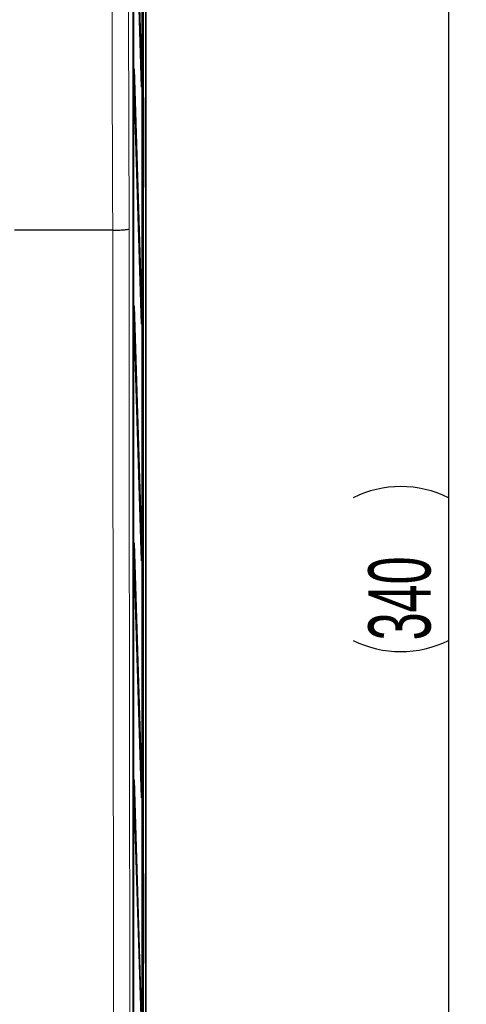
# Model space of a CAD drawing. Header units: millimetres. Extents: x 5 to 418, y 2 to 292.
# Tile 23 of 48: x 109 to 134, y 168 to 223. Entities that reach past the tile are written whole.
import ezdxf

# ---------------------------------------------------------------- set-up
doc = ezdxf.new("R2010")
doc.units = ezdxf.units.MM
doc.layers.add('SLD-0', color=7, linetype='Continuous')
doc.styles.add('SLDTEXTSTYLE0', font='TXT', dxfattribs={"width": 0.605})
doc.dimstyles.new('SLDDIMSTYLE1', dxfattribs={"dimtxt": 3.5, "dimasz": 3.5, "dimexe": 0, "dimexo": 0.0625, "dimgap": 0.875, "dimtad": 1, "dimlfac": 3, "dimrnd": 1e-09, "dimzin": 12, "dimdsep": 46, "dimtxsty": 'SLDTEXTSTYLE0', "dimsah": 1, "dimcen": 0.09, "dimadec": 0, "dimazin": 3, "dimtfac": 1, "dimtofl": 0, "dimtmove": 0, "dimatfit": 3, "dimfxl": 1, "dimfrac": 2, "dimtolj": 1, "dimtzin": 12, "dimarcsym": 0})

# ---------------------------------------------------------------- blocks, each defined once
blk = doc.blocks.new('_D_1')
at = {"layer": 'SLD-0', "color": 7}
for p, q in [((115.007, 248.883), (134.344, 248.883)), ((133.344, 248.883), (133.344, 135.549)), ((115.007, 135.549), (134.344, 135.549))]:
    blk.add_line(p, q, dxfattribs=at)
for centre, start, end in [((130.658, 190.855), 63.4349, 116.5651), ((130.658, 193.577), 243.4349, 296.5651)]:
    blk.add_arc(centre, 6.006, start, end, dxfattribs=at)
for points in [[(133.344, 248.883), (132.884, 245.383), (133.804, 245.383)], [(133.344, 135.549), (133.804, 139.049), (132.884, 139.049)]]:
    blk.add_solid(points, dxfattribs=at)
at = {"layer": 'SLD-0', "color": 7, "insert": (128.832, 188.205), "char_height": 3.5, "attachment_point": 1, "rotation": 90, "style": 'SLDTEXTSTYLE0'}
blk.add_mtext('340', dxfattribs=at)

msp = doc.modelspace()

# ---------------------------------------------------------------- linework, layer by layer
at = {"color": 7, "linetype": 'Continuous', "lineweight": 25}
for p, q in [((116.1676, 247.3769), (116.1676, 142.0548)), ((116.3402, 136.8825), (116.3402, 247.5492)), ((115.5834, 241.5466), (115.5834, 154.5578)), ((116.0984, 148.2159), (116.0984, 241.5492)), ((116.1062, 241.5492), (116.1062, 148.2159)), ((115.6159, 155.5492), (115.6159, 240.8825)), ((115.6238, 240.8825), (115.6238, 155.5492)), ((116.0749, 219.3406), (115.6434, 233.3202)), ((115.6472, 233.6954), (116.0788, 219.7159)), ((115.6434, 219.9868), (115.6472, 220.3621)), ((116.0749, 206.0072), (115.6434, 219.9868)), ((115.6472, 220.3621), (116.0788, 206.3825)), ((116.0638, 219.7006), (116.0788, 219.7159)), ((116.0788, 219.7159), (116.0749, 219.3406)), ((116.3003, 219.0565), (116.3005, 219.0594)), ((116.2965, 213.6839), (116.2965, 218.7478)), ((114.4514, 211.2855), (108.9212, 211.2855)), ((114.4523, 211.2855), (114.4514, 211.2855)), ((115.6434, 206.6535), (115.6472, 207.0288)), ((115.6472, 207.0288), (116.0788, 193.0492)), ((116.0749, 192.6739), (115.6434, 206.6535)), ((116.0638, 206.3672), (116.0788, 206.3825)), ((116.0788, 206.3825), (116.0749, 206.0072)), ((115.6434, 193.3202), (115.6472, 193.6954)), ((115.6472, 193.6954), (116.0788, 179.7159)), ((116.0749, 179.3406), (115.6434, 193.3202)), ((116.0638, 193.0339), (116.0788, 193.0492)), ((116.0788, 193.0492), (116.0749, 192.6739)), ((115.6434, 179.9868), (115.6472, 180.3621)), ((115.6472, 180.3621), (116.0788, 166.3825)), ((116.0749, 166.0072), (115.6434, 179.9868)), ((116.0638, 179.7006), (116.0788, 179.7159)), ((116.0788, 179.7159), (116.0749, 179.3406)), ((116.298, 175.3921), (116.2982, 175.395)), ((116.2942, 170.0149), (116.2942, 175.0835))]:
    msp.add_line(p, q, dxfattribs=at)
at = {"color": 7, "linetype": 'Continuous', "lineweight": 18}
for p, q in [((116.2849, 247.5492), (116.2849, 141.9319)), ((116.3024, 219.0811), (116.3, 219.0527)), ((116.3024, 219.0811), (116.3315, 219.052)), ((116.2965, 218.7187), (116.3372, 218.7187)), ((116.3372, 218.7187), (116.3372, 213.713)), ((116.2965, 213.713), (116.3372, 213.713)), ((116.3024, 213.3506), (116.3, 213.3791)), ((116.3315, 213.3797), (116.3024, 213.3506)), ((116.3001, 175.4168), (116.2976, 175.3883)), ((116.3001, 175.4168), (116.3315, 175.3854)), ((116.2942, 175.0521), (116.3372, 175.0521)), ((116.3372, 175.0521), (116.3372, 170.0463)), ((116.2942, 170.0463), (116.3372, 170.0463)), ((116.3001, 169.6816), (116.2976, 169.7101)), ((116.3315, 169.713), (116.3001, 169.6816))]:
    msp.add_line(p, q, dxfattribs=at)
at = {"color": 7, "linetype": 'Continuous', "lineweight": 18, "flags": 128}
for points in [[(114.4514, 211.2855), (114.4459, 213.2677), (114.4238, 221.1962), (114.3855, 234.9522)], [(115.3029, 235.0188), (115.3352, 223.2389), (115.3678, 211.3646)]]:
    msp.add_lwpolyline(points, dxfattribs=at)
at = {"color": 7, "linetype": 'Continuous', "lineweight": 18}
for centre, start, end in [((116.1648, 219.0521), 322.86603, 359.98072), ((116.1648, 213.3796), 0.01928, 37.13397), ((116.1648, 175.3854), 321.51855, 359.98067), ((116.1648, 169.713), 0.01933, 38.48145)]:
    msp.add_arc(centre, 0.1667, start, end, dxfattribs=at)
at = {"color": 7, "linetype": 'Continuous', "lineweight": 25}
for centre, start_param, end_param in [((116.3023, 218.7478), 0.2918336, 1.5707963), ((116.3023, 213.6839), 1.5707963, 2.8803507), ((116.3, 175.0835), 0.2918337, 1.5707857), ((116.3, 170.0149), 1.570807, 2.8803497)]:
    msp.add_ellipse(centre, major_axis=(0, 0.3333), ratio=0.0174551, start_param=start_param, end_param=end_param, dxfattribs=at)
at = {"color": 7, "linetype": 'Continuous', "lineweight": 18}
for centre, start_param, end_param in [((116.3023, 218.7478), 6.265732, 6.5750189), ((116.3314, 218.7187), 4.712389, 6.265732), ((116.3023, 213.6839), 2.8803507, 3.1590459), ((116.3314, 213.713), 3.1590459, 4.712389), ((116.3, 175.0835), 6.265732, 6.575019), ((116.3314, 175.0521), 4.712389, 6.265732), ((116.3, 170.0149), 2.8803497, 3.1590459), ((116.3314, 170.0463), 3.1590459, 4.712389)]:
    msp.add_ellipse(centre, major_axis=(0, 0.3333), ratio=0.0174551, start_param=start_param, end_param=end_param, dxfattribs=at)
at = {"color": 7, "linetype": 'Continuous', "lineweight": 25}
for points, knots in [([(116.2988, 213.383), (116.2991, 213.3815), (116.2999, 213.3773), (116.3004, 213.3734), (116.3007, 213.3707), (116.3005, 213.372), (116.3005, 213.3728)], [0, 0, 0, 0, 0.1136518, 0.3159765, 0.5825285, 1, 1, 1, 1]), ([(114.4523, 211.2855), (114.5634, 211.2873), (114.7854, 211.291), (115.0689, 211.3071), (115.2743, 211.329), (115.3539, 211.3492), (115.3668, 211.3612), (115.3677, 211.3643), (115.3678, 211.3646)], [0, 0, 0, 0, 0.2296756, 0.4593442, 0.6892008, 0.9193882, 0.9924048, 1, 1, 1, 1]), ([(116.2965, 169.714), (116.2968, 169.7125), (116.2976, 169.7083), (116.298, 169.7044), (116.2983, 169.7017), (116.2982, 169.703), (116.2981, 169.7038)], [0, 0, 0, 0, 0.1136515, 0.3159756, 0.5825263, 1, 1, 1, 1])]:
    msp.add_open_spline(points, degree=3, knots=knots, dxfattribs=at)
at = {"color": 7, "linetype": 'Continuous', "lineweight": 18}
for points, knots in [([(114.5236, 154.586), (114.5148, 159.2258), (114.4973, 168.5054), (114.475, 184.0683), (114.4603, 198.3312), (114.4541, 207.9471), (114.4523, 211.2855), (114.4523, 211.2855)], [0, 0, 0, 0, 0.2460147, 0.4920295, 0.8236673, 0.9999999, 1, 1, 1, 1]), ([(115.3678, 211.3646), (115.3708, 206.5543), (115.3767, 196.9321), (115.3924, 182.6727), (115.4122, 168.5847), (115.4296, 159.3167), (115.4383, 154.682)], [0, 0, 0, 0, 0.25417755, 0.50843906, 0.75418158, 1, 1, 1, 1])]:
    msp.add_open_spline(points, degree=3, knots=knots, dxfattribs=at)

# ---------------------------------------------------------------- dimensions: what is measured, and where the dimension line sits
at = {"layer": 'SLD-0', "color": 7}
dim = msp.add_linear_dim(base=(133.3442, 135.5492), p1=(115.0068, 248.8825), p2=(115.0068, 135.5492), angle=90, text='(<>)', dimstyle='SLDDIMSTYLE1', dxfattribs=at)
dim.commit()
dim.dimension.update_dxf_attribs({"geometry": '_D_1', "text_midpoint": (133.3442, 192.2159), "dimtype": 160})

doc.saveas('drawing.dxf')
